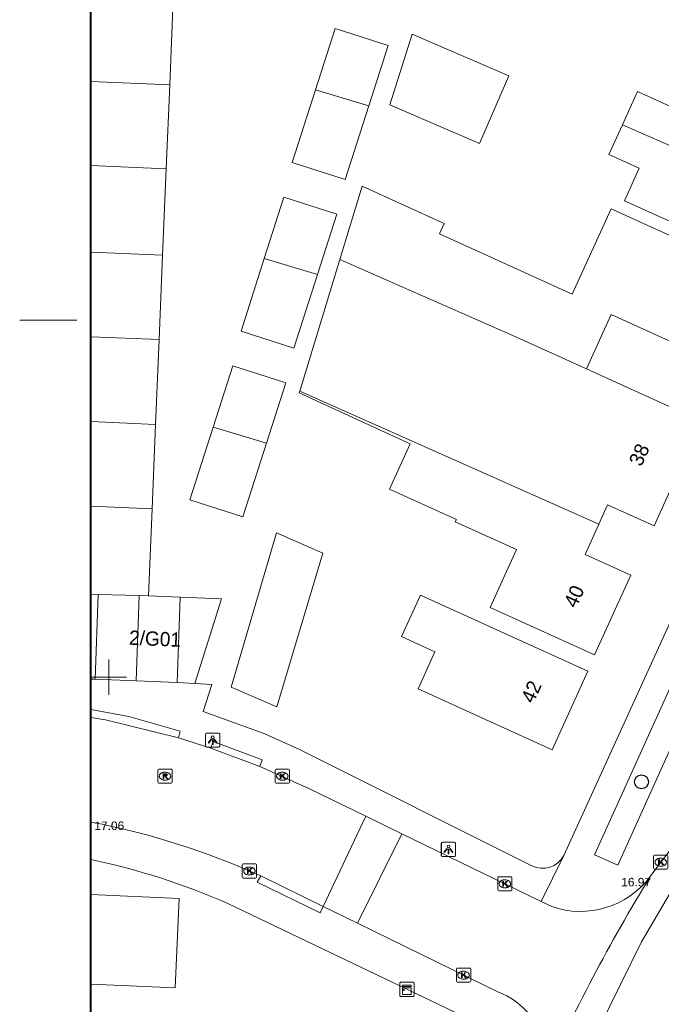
# Model space of a CAD drawing. Header units: metres. Extents: x 161590 to 161951, y 386917 to 387147.
# Tile 3 of 13: x 161644 to 161689, y 387027 to 387096. Entities that reach past the tile are written whole.
import ezdxf
from ezdxf.enums import TextEntityAlignment as Align

# ---------------------------------------------------------------- set-up
doc = ezdxf.new("R2010")
doc.units = ezdxf.units.M
doc.header["$MEASUREMENT"] = 0
for name, color, linetype, lineweight in [('GB_Kader', 7, 'Continuous', 40), ('GB_Ruitennet', 7, 'Continuous', 0), ('GB_Vouwlijn', 7, 'Continuous', 0), ('IMGEO_Pand', 7, 'Continuous', 0), ('IMGEO_Pand_nummerreeks', 7, 'Continuous', 0), ('IMGEO_Rijbaan_lokaal_gesloten', 7, 'Continuous', 0), ('IMGEO_Rijbaan_lokaal_open', 7, 'Continuous', 0), ('IMGEO_Voetpad_open', 7, 'Continuous', 0)]:
    doc.layers.add(name, color=color, linetype=linetype, lineweight=lineweight)
for name, color, linetype, lineweight, true_color in [('GB_NAP Hoogte Algemeen', 7, 'Continuous', 13, 0x5555eb), ('IMGEO_Boom', 7, 'Continuous', 0, 0x6e2d9b), ('IMGEO_Kast', 7, 'Continuous', 0, 0xffc80a), ('IMGEO_Kolk', 7, 'Continuous', 0, 0x20b2aa), ('IMGEO_Lichtpunt', 7, 'Continuous', 0, 0x006400), ('IMGEO_Rioolput', 7, 'Continuous', 13, 0x20b2aa)]:
    doc.layers.add(name, color=color, linetype=linetype, lineweight=lineweight, true_color=true_color)
doc.styles.add('IMGeo', font='txt', dxfattribs={"height": 1})
doc.styles.get("Standard").update_dxf_attribs({"font": 'txt.shx'})

# ---------------------------------------------------------------- blocks, each defined once
blk = doc.blocks.new('VOUWLN')
at = {"layer": 'GB_Vouwlijn', "color": 7, "linetype": 'Continuous', "lineweight": 0}
blk.add_line((-0.037, -4.017), (-0.037, -8.017), dxfattribs=at)
blk = doc.blocks.new('RK')
at = {"layer": 'GB_Ruitennet', "flags": 128}
for points in [[(-1.25, 0), (0, 0), (0, 1.25)], [(0, -1.25), (0, 0), (1.25, 0)]]:
    blk.add_lwpolyline(points, dxfattribs=at)
blk = doc.blocks.new('bgt_boom')
at = {"layer": 'IMGEO_Boom', "color": 7, "lineweight": 30}
blk.add_circle((0, 0), 0.489, dxfattribs=at)
blk = doc.blocks.new('*U13')
at = {"layer": 'IMGEO_Lichtpunt', "color": 7, "flags": 128}
for points in [[(-19.6, -88.8), (82.8, -37.6, 0.414214), (88.8, -19.6), (37.6, 82.8, 0.414214), (19.6, 88.8), (-82.8, 37.6, 0.414214), (-88.8, 19.6), (-37.6, -82.8, 0.414214), (-19.6, -88.8)], [(-19.3, -25.2, 1), (-31.9, 0, 1), (-19.3, -25.2)]]:
    blk.add_lwpolyline(points, format="xyb", close=True, dxfattribs=at)
for points in [[(-10.5, 8.6), (-16.4, 11.8), (5.1, 52.1), (11, 49), (-10.5, 8.6)], [(-1, -4), (-4, 2), (36.9, 22.4), (39.9, 16.4), (-1, -4)], [(-0.6, -19.9), (0.4, -13.3), (45.6, -20.4), (44.5, -27.1), (-0.6, -19.9)]]:
    blk.add_lwpolyline(points, close=True, dxfattribs=at)
blk = doc.blocks.new('e_bgt_paal_lichtmast')
at = {"layer": 'IMGEO_Lichtpunt', "color": 7, "flags": 128}
blk.add_lwpolyline([(-0.493, 0.403), (-0.493, -0.404, 0.414214), (-0.399, -0.498), (0.409, -0.498, 0.414214), (0.503, -0.404), (0.503, 0.403, 0.414214), (0.409, 0.498), (-0.399, 0.498, 0.414214), (-0.493, 0.403)], format="xyb", close=True, dxfattribs=at)
at = {"layer": 'IMGEO_Lichtpunt', "color": 7, "xscale": 0.007052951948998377, "yscale": 0.007052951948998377, "zscale": 0.007052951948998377, "rotation": 243.434948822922}
blk.add_blockref('*U13', (0.005, 0), dxfattribs=at)
blk = doc.blocks.new('*U19')
at = {"layer": 'IMGEO_Kolk', "linetype": 'Continuous', "lineweight": 0}
blk.add_hatch(color=7, dxfattribs=at).paths.add_polyline_path([(-0.44, -1.12), (-0.69, -0.63), (-0.08, -0.32), (-0.95, -0.11), (-1.27, 0.55), (-0.38, 0.27), (0.31, 1.38), (0.62, 0.77), (0.13, 0.1), (0.52, -0.02), (0.91, 0.17), (1.16, -0.32)], flags=16)
at = {"layer": 'IMGEO_Kolk', "color": 7, "linetype": 'Continuous', "lineweight": 0, "flags": 128}
blk.add_lwpolyline([(2.71, -1.15), (-0.7, -2.85, -0.398433), (-1.15, -2.71), (-2.85, 0.7, -0.398433), (-2.71, 1.15), (0.7, 2.85, -0.398433), (1.15, 2.71), (2.85, -0.7, -0.398433), (2.71, -1.15)], format="xyb", close=True, dxfattribs=at)
at = {"layer": 'IMGEO_Kolk', "color": 7, "linetype": 'Continuous', "lineweight": 0}
blk.add_rational_spline([(1.15, 0.5), (1.92, -1.06), (0.79, -1.61), (-0.33, -2.16), (-1.09, -0.61), (-1.12, -0.56), (-1.14, -0.51), (-1.92, 1.05), (-0.79, 1.61), (0.33, 2.16), (1.1, 0.6), (1.12, 0.55), (1.15, 0.5)], [1, 0.707106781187, 1, 0.707106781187, 1, 1, 1, 0.707106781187, 1, 0.707106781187, 1, 1, 1], degree=2, knots=[0, 0, 0, 0.125, 0.125, 0.25, 0.25, 0.5, 0.5, 0.625, 0.625, 0.75, 0.75, 1, 1, 1], dxfattribs=at)
blk = doc.blocks.new('e_bgt_put_kolk')
at = {"layer": 'IMGEO_Kolk', "color": 7, "linetype": 'Continuous', "lineweight": 0, "flags": 128}
blk.add_lwpolyline([(-0.501, -0.426), (-0.501, 0.426, -0.398433), (-0.426, 0.5), (0.426, 0.5, -0.398433), (0.5, 0.426), (0.5, -0.426, -0.398433), (0.426, -0.5), (-0.426, -0.5, -0.398433), (-0.501, -0.426)], format="xyb", close=True, dxfattribs=at)
at = {"layer": 'IMGEO_Kolk', "color": 7, "linetype": 'Continuous', "lineweight": 0, "xscale": 0.223606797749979, "yscale": 0.223606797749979, "zscale": 0.223606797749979, "rotation": 243.434948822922}
blk.add_blockref('*U19', (0, 0), dxfattribs=at)
blk = doc.blocks.new('*U21')
at = {"layer": 'IMGEO_Rioolput', "linetype": 'Continuous', "lineweight": 0}
for points in [[(1.13, -0.26), (0.88, 0.24), (0.23, -0.08), (0.21, -0.04, -0.280473), (0.23, 0.21), (0.62, 0.76), (0.34, 1.32), (-0.03, 0.8, 0.195635), (-0.11, 0.45, 0.331675), (-0.67, 0.64, 0.461296), (-0.97, -0.04), (-0.47, -1.06)], [(-0.07, -0.24), (-0.18, -0.03, 0.035782), (-0.25, 0.07, 0.861761), (-0.55, -0.07, 0.070718), (-0.5, -0.18), (-0.4, -0.4)]]:
    blk.add_hatch(color=7, dxfattribs=at).paths.add_polyline_path(points, flags=16)
at = {"layer": 'IMGEO_Rioolput', "color": 7, "linetype": 'Continuous', "lineweight": 0, "flags": 128}
blk.add_lwpolyline([(2.71, -1.15), (-0.7, -2.85, -0.398433), (-1.15, -2.71), (-2.85, 0.7, -0.398433), (-2.71, 1.15), (0.7, 2.85, -0.398433), (1.15, 2.71), (2.85, -0.7, -0.398433), (2.71, -1.15)], format="xyb", close=True, dxfattribs=at)
at = {"layer": 'IMGEO_Rioolput', "color": 7, "linetype": 'Continuous', "lineweight": 0}
blk.add_rational_spline([(1.15, 0.5), (1.92, -1.06), (0.79, -1.61), (-0.33, -2.16), (-1.09, -0.61), (-1.12, -0.56), (-1.14, -0.51), (-1.92, 1.05), (-0.79, 1.61), (0.33, 2.16), (1.1, 0.6), (1.13, 0.55), (1.15, 0.5)], [1, 0.707106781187, 1, 0.707106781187, 1, 1, 1, 0.707106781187, 1, 0.707106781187, 1, 1, 1], degree=2, knots=[0, 0, 0, 0.125, 0.125, 0.25, 0.25, 0.5, 0.5, 0.625, 0.625, 0.75, 0.75, 1, 1, 1], dxfattribs=at)
blk = doc.blocks.new('e_bgt_put_inspectie_rioolput')
at = {"layer": 'IMGEO_Rioolput', "color": 7, "linetype": 'Continuous', "lineweight": 0, "flags": 128}
blk.add_lwpolyline([(-0.501, -0.426), (-0.501, 0.426, -0.398433), (-0.426, 0.5), (0.426, 0.5, -0.398433), (0.5, 0.426), (0.5, -0.426, -0.398433), (0.426, -0.5), (-0.426, -0.5, -0.398433), (-0.501, -0.426)], format="xyb", close=True, dxfattribs=at)
at = {"layer": 'IMGEO_Rioolput', "color": 7, "linetype": 'Continuous', "lineweight": 0, "xscale": 0.223606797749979, "yscale": 0.223606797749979, "zscale": 0.223606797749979, "rotation": 243.434948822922}
blk.add_blockref('*U21', (0, 0), dxfattribs=at)
blk = doc.blocks.new('*U33')
at = {"layer": 'IMGEO_Kast', "color": 7, "flags": 128}
blk.add_lwpolyline([(-1.15, -2.7, 0.423631), (-0.66, -2.83), (2.7, -1.15, 0.423631), (2.83, -0.66), (1.15, 2.7, 0.423631), (0.66, 2.83), (-2.7, 1.15, 0.423631), (-2.83, 0.66), (-1.15, -2.7)], format="xyb", close=True, dxfattribs=at)
for points in [[(-0.55, -1.8), (-1.75, 0.6), (-1.41, 0.77), (-0.21, -1.63), (-0.55, -1.8)], [(0.15, -1.45), (-1.05, 0.95), (0.9, 1.93), (2.1, -0.47), (0.15, -1.45)]]:
    blk.add_lwpolyline(points, close=True, dxfattribs=at)
blk = doc.blocks.new('bgt_kast')
at = {"layer": 'IMGEO_Kast', "color": 7, "linetype": 'Continuous', "lineweight": 0, "flags": 128}
blk.add_lwpolyline([(-0.5, -0.425), (-0.5, 0.416, -0.423631), (-0.425, 0.5), (0.416, 0.5, -0.423631), (0.5, 0.425), (0.5, -0.416, -0.423631), (0.425, -0.5), (-0.416, -0.5, -0.423631), (-0.5, -0.425)], format="xyb", close=True, dxfattribs=at)
at = {"layer": 'IMGEO_Kast', "color": 7, "flags": 128}
blk.add_lwpolyline([(-0.259, -0.036, 1), (-0.183, -0.036, 1), (-0.259, -0.036)], format="xyb", close=True, dxfattribs=at)
at = {"layer": 'IMGEO_Kast', "color": 7, "xscale": 0.223606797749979, "yscale": 0.223606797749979, "zscale": 0.223606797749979, "rotation": 243.434948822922}
blk.add_blockref('*U33', (0, 0), dxfattribs=at)

msp = doc.modelspace()

# ---------------------------------------------------------------- linework, layer by layer
at = {"layer": 'GB_Kader', "color": 7, "linetype": 'Continuous', "lineweight": 40, "flags": 128}
msp.add_lwpolyline([(161935.745, 386931.594), (161648.745, 386931.594), (161648.745, 387131.594), (161935.745, 387131.594), (161935.745, 386931.594)], dxfattribs=at)
at = {"layer": 'IMGEO_Pand', "color": 7, "linetype": 'Continuous', "lineweight": 13, "flags": 128}
for points in [[(161654.276, 387091.593), (161654.525, 387097.599)], [(161668.247, 387090.112), (161669.605, 387094.351), (161665.889, 387095.541), (161664.508, 387091.229)], [(161678.078, 387092.221), (161671.289, 387095.151), (161669.728, 387090.182), (161676.025, 387087.465), (161678.078, 387092.221)], [(161648.745, 387091.823), (161654.276, 387091.593)], [(161654.032, 387085.692), (161654.276, 387091.593)], [(161664.508, 387091.229), (161662.875, 387086.129), (161666.591, 387084.939), (161668.247, 387090.112)], [(161664.508, 387091.229), (161668.247, 387090.112)], [(161692.966, 387090.897), (161692.046, 387088.872), (161687.109, 387091.115), (161686.048, 387088.78)], [(161686.048, 387088.78), (161685.1, 387086.695), (161687.235, 387085.725), (161686.199, 387083.445), (161689.045, 387082.151), (161691.999, 387080.809), (161696.551, 387078.74), (161698.616, 387083.283)], [(161698.616, 387083.283), (161686.048, 387088.78)], [(161654.032, 387085.692), (161648.745, 387085.912)], [(161653.78, 387079.621), (161654.032, 387085.692)], [(161683.532, 387071.644), (161685.27, 387075.468), (161693.413, 387071.768), (161696.207, 387077.915), (161691.656, 387079.984), (161685.259, 387082.891), (161682.528, 387076.88), (161673.21, 387081.115), (161673.546, 387081.855), (161667.787, 387084.473), (161666.221, 387079.335)], [(161664.655, 387078.271), (161666.013, 387082.51), (161662.297, 387083.7), (161660.916, 387079.388)], [(161653.78, 387079.621), (161648.745, 387079.83)], [(161653.535, 387073.701), (161653.78, 387079.621)], [(161660.916, 387079.388), (161659.283, 387074.288), (161662.999, 387073.098), (161664.655, 387078.271)], [(161660.916, 387079.388), (161664.655, 387078.271)], [(161666.221, 387079.335), (161663.401, 387070.079)], [(161683.532, 387071.644), (161678.415, 387073.97), (161666.221, 387079.335)], [(161653.535, 387073.701), (161648.745, 387073.9)], [(161653.288, 387067.75), (161653.535, 387073.701)], [(161661.064, 387066.43), (161662.422, 387070.669), (161658.706, 387071.859), (161657.325, 387067.547)], [(161684.392, 387060.735), (161685.009, 387062.105), (161688.275, 387060.621), (161691.615, 387067.969), (161683.532, 387071.644)], [(161663.401, 387070.079), (161663.362, 387069.952), (161671.152, 387066.382), (161669.71, 387063.208), (161674.398, 387061.077), (161674.322, 387060.909), (161678.625, 387058.953), (161676.777, 387054.886), (161679.553, 387053.624), (161684.104, 387051.556), (161686.647, 387057.151), (161683.435, 387058.61), (161684.392, 387060.735)], [(161663.401, 387070.079), (161684.392, 387060.735)], [(161648.745, 387067.938), (161653.288, 387067.75)], [(161653.042, 387061.82), (161653.288, 387067.75)], [(161657.325, 387067.547), (161655.692, 387062.447), (161659.408, 387061.257), (161661.064, 387066.43)], [(161661.064, 387066.43), (161657.325, 387067.547)], [(161653.042, 387061.82), (161648.745, 387061.998)], [(161652.789, 387055.704), (161653.042, 387061.82)], [(161665.013, 387058.7), (161661.764, 387060.122), (161658.591, 387049.293), (161661.802, 387047.91), (161665.013, 387058.7)], [(161648.745, 387055.828), (161649.26, 387055.812)], [(161649.048, 387049.853), (161649.26, 387055.812)], [(161649.26, 387055.812), (161652.141, 387055.724)], [(161652.141, 387055.724), (161651.928, 387049.733)], [(161652.141, 387055.724), (161652.789, 387055.704)], [(161655.02, 387055.611), (161652.789, 387055.704)], [(161655.02, 387055.611), (161654.807, 387049.614)], [(161656.033, 387049.563), (161657.9, 387055.491), (161655.02, 387055.611)], [(161683.628, 387050.422), (161671.877, 387055.762), (161670.553, 387052.848), (161672.888, 387051.787), (161671.705, 387049.184), (161681.121, 387044.905), (161683.628, 387050.422)], [(161648.745, 387049.866), (161649.048, 387049.853)], [(161649.048, 387049.853), (161651.928, 387049.733)], [(161651.928, 387049.733), (161654.807, 387049.614)], [(161654.807, 387049.614), (161656.033, 387049.563)], [(161654.65, 387028.181), (161654.939, 387034.452), (161648.745, 387034.738)], [(161648.745, 387028.436), (161654.65, 387028.181)]]:
    msp.add_lwpolyline(points, dxfattribs=at)
at = {"layer": 'IMGEO_Rijbaan_lokaal_gesloten', "color": 7, "linetype": 'Continuous', "lineweight": 0, "flags": 128}
for points in [[(161648.745, 386950.979), (161649.091, 386951.695), (161671.85, 386999.939), (161682.971, 387022.422), (161687.4, 387031.406), (161689.983, 387035.837), (161693.182, 387039.652), (161710.356, 387061.531), (161741.985, 387101.988), (161765.075, 387131.325), (161765.277, 387131.594)], [(161694.474, 387044.329), (161688.743, 387037.01), (161688.008, 387036.003)]]:
    msp.add_lwpolyline(points, dxfattribs=at)
msp.add_lwpolyline([(161688.008, 387036.003, 0.030684), (161680.38, 387021.582)], format="xyb", dxfattribs=at)
at = {"layer": 'IMGEO_Rijbaan_lokaal_open', "color": 7, "linetype": 'Continuous', "lineweight": 0, "flags": 128}
for points in [[(161724.9, 387131.594), (161720.797, 387122.792), (161681.935, 387037.469)], [(161697, 387066.066), (161684.092, 387037.531), (161685.738, 387036.807), (161698.603, 387065.323), (161697, 387066.066)], [(161657.168, 387045.011), (161654.888, 387045.736)], [(161668.047, 387040.23), (161664.03, 387042.183), (161660.603, 387043.722)], [(161668.047, 387040.23), (161665.048, 387033.899)], [(161670.574, 387039.002), (161668.047, 387040.23)], [(161667.456, 387032.72), (161670.574, 387039.002)], [(161680.352, 387034.248), (161670.574, 387039.002)], [(161681.935, 387037.469), (161680.352, 387034.248)], [(161665.048, 387033.899), (161667.456, 387032.72)]]:
    msp.add_lwpolyline(points, dxfattribs=at)
for points in [[(161648.745, 387039.824), (161648.761, 387039.821, -0.05877), (161660.671, 387036.041)], [(161688.008, 387036.003, -0.326252), (161681.087, 387033.891), (161680.352, 387034.248)]]:
    msp.add_lwpolyline(points, format="xyb", dxfattribs=at)
at = {"layer": 'IMGEO_Voetpad_open', "color": 7, "linetype": 'Continuous', "lineweight": 0, "flags": 128}
for points in [[(161656.033, 387049.563), (161657.221, 387049.489), (161656.635, 387047.589), (161660.96, 387046.012), (161663.386, 387044.931), (161679.704, 387036.755, 0.409745), (161681.935, 387037.469)], [(161648.745, 386968.619), (161663.81, 387000), (161675.489, 387024.329, 0.414056), (161674.816, 387026.23), (161658.357, 387034.107, 0.05196), (161648.745, 387037.197)], [(161680.38, 387021.582, 0.361007), (161677.946, 387027.621), (161677.26, 387027.941), (161676.398, 387028.344), (161667.456, 387032.72)]]:
    msp.add_lwpolyline(points, format="xyb", dxfattribs=at)
for points in [[(161654.888, 387045.736), (161655.011, 387046.218), (161651.413, 387047.235), (161648.745, 387047.737)], [(161648.745, 387047.178), (161649.77, 387047.005), (161654.888, 387045.736)], [(161660.603, 387043.722), (161660.77, 387044.193), (161657.332, 387045.483), (161657.168, 387045.011)], [(161657.168, 387045.011), (161660.603, 387043.722)], [(161660.671, 387036.041), (161660.421, 387035.605), (161664.839, 387033.451), (161665.048, 387033.899)], [(161665.048, 387033.899), (161660.671, 387036.041)]]:
    msp.add_lwpolyline(points, dxfattribs=at)

# ---------------------------------------------------------------- block references
at = {"layer": 'GB_Ruitennet'}
msp.add_blockref('RK', (161650, 387050), dxfattribs=at)
at = {"layer": 'GB_Vouwlijn', "color": 7, "linetype": 'Continuous', "lineweight": 0, "rotation": 90}
msp.add_blockref('VOUWLN', (161639.728, 387075.112), dxfattribs=at)
at = {"layer": 'IMGEO_Boom', "color": 7, "lineweight": 30}
msp.add_blockref('bgt_boom', (161687.398, 387042.646), dxfattribs=at)
at = {"layer": 'IMGEO_Kast', "color": 7, "linetype": 'Continuous', "lineweight": 0}
msp.add_blockref('bgt_kast', (161670.925, 387028.082), dxfattribs=at)
at = {"layer": 'IMGEO_Kolk', "color": 7, "linetype": 'Continuous', "lineweight": 0}
for p in [(161662.179, 387043.048), (161659.869, 387036.391), (161688.742, 387037.01), (161677.801, 387035.492), (161674.901, 387029.079)]:
    msp.add_blockref('e_bgt_put_kolk', p, dxfattribs=at)
at = {"layer": 'IMGEO_Lichtpunt', "color": 7}
for p in [(161657.286, 387045.579), (161673.835, 387037.908)]:
    msp.add_blockref('e_bgt_paal_lichtmast', p, dxfattribs=at)
at = {"layer": 'IMGEO_Rioolput', "color": 7, "linetype": 'Continuous', "lineweight": 0}
msp.add_blockref('e_bgt_put_inspectie_rioolput', (161653.944, 387043.05), dxfattribs=at)

# ---------------------------------------------------------------- texts
at = {"layer": 'GB_NAP Hoogte Algemeen', "char_height": 0.6, "attachment_point": 8, "line_spacing_factor": 0.6}
for s, insert in [('\\fArial|b0|i0|c00|p39;17.06', (161650.033, 387039.257)), ('\\fArial|b0|i0|c00|p39;16.97', (161687.016, 387035.301))]:
    msp.add_mtext(s, dxfattribs=dict(at, insert=insert))
at = {"layer": 'IMGEO_Pand_nummerreeks', "color": 7, "linetype": 'Continuous', "lineweight": 0, "style": 'IMGeo'}
for s, rotation, p in [('38', 65.55604, (161687.229, 387065.617)), ('40', 65.55759, (161682.659, 387055.675)), ('2/G01', 357.52834, (161653.247, 387052.702)), ('42', 65.56231, (161679.655, 387048.978))]:
    msp.add_text(s, height=1, rotation=rotation, dxfattribs=at).set_placement(p, align=Align.MIDDLE_CENTER)

doc.saveas('drawing.dxf')
